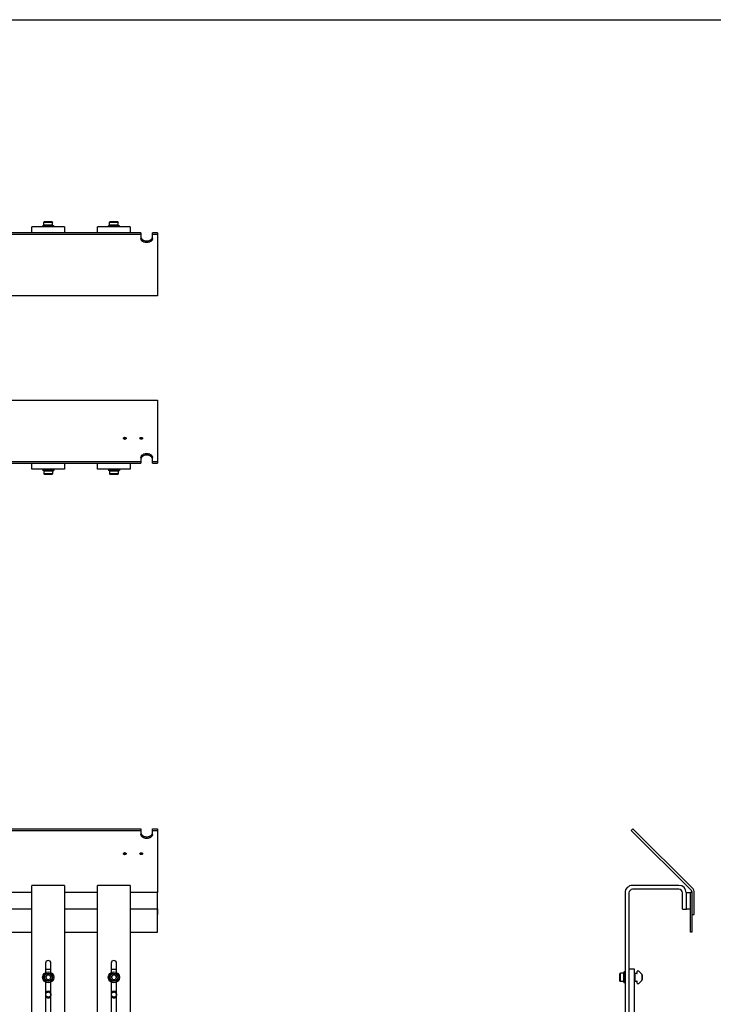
# Model space of a CAD drawing. Header units: inches. Extents: x 0 to 88, y 0 to 68.
# Tile 3 of 4: x 24 to 55.8, y 23 to 68. Entities that reach past the tile are written whole.
import ezdxf

# ---------------------------------------------------------------- set-up
doc = ezdxf.new("R2010")
doc.units = ezdxf.units.IN
doc.header["$LTSCALE"] = 4.84
doc.header["$MEASUREMENT"] = 0
doc.layers.get('0').update_dxf_attribs({"linetype": 'CONTINUOUS'})
for name, color, linetype in [('COPY_OF_300881_38M601_75028_BL0', 7, 'CONTINUOUS'), ('COPY_OF_300882M_38M601_7502_BL1', 7, 'CONTINUOUS'), ('COPY_OF_301029M_38M601_7502_BL2', 7, 'CONTINUOUS'), ('COPY_OF_301029M_38M601_750_BL12', 7, 'CONTINUOUS'), ('COPY_OF_301274_COPY_OF_3012_BL3', 7, 'CONTINUOUS'), ('COPY_OF_301274_COPY_OF_3012_BL4', 7, 'CONTINUOUS'), ('COPY_OF_301274_COPY_OF_301_BL14', 7, 'CONTINUOUS'), ('COPY_OF_301274_COPY_OF_301_BL15', 7, 'CONTINUOUS'), ('COPY_OF_301279_COPY_OF_3012_BL9', 7, 'CONTINUOUS'), ('COPY_OF_301279_COPY_OF_301_BL10', 7, 'CONTINUOUS'), ('COPY_OF_639971M_1_COPY_OF__BL17', 7, 'CONTINUOUS'), ('COPY_OF_920684M_COPY_OF_301_BL7', 7, 'CONTINUOUS'), ('COPY_OF_920684M_COPY_OF_301_BL8', 7, 'CONTINUOUS'), ('COPY_OF_920684M_COPY_OF_30_BL13', 7, 'CONTINUOUS')]:
    doc.layers.add(name, color=color, linetype=linetype)

# ---------------------------------------------------------------- blocks, each defined once
blk = doc.blocks.new('COPY_OF_300881_38M601_75028_BL0', base_point=(36.542, 38.377))
at = {"layer": 'COPY_OF_300881_38M601_75028_BL0', "color": 7, "linetype": 'CONTINUOUS'}
for p, q in [((54.766, 28.077), (54.706, 28.077)), ((30.318, 26.265), (30.318, 27.327)), ((54.706, 26.265), (54.706, 27.327)), ((54.766, 27.077), (54.766, 26.265)), ((18.318, 26.265), (24.568, 26.265)), ((26.068, 26.265), (27.573, 26.265)), ((29.073, 26.265), (30.318, 26.265)), ((54.766, 26.265), (54.706, 26.265))]:
    blk.add_line(p, q, dxfattribs=at)
blk = doc.blocks.new('COPY_OF_300882M_38M601_7502_BL1', base_point=(36.515, 27.702))
at = {"layer": 'COPY_OF_300882M_38M601_7502_BL1', "color": 6, "linetype": 'CONTINUOUS'}
for p, q in [((24.568, 28.077), (18.323, 28.077)), ((27.573, 28.077), (26.068, 28.077)), ((30.323, 28.077), (29.073, 28.077)), ((30.323, 27.327), (30.323, 28.077)), ((54.516, 27.327), (54.516, 28.077)), ((54.516, 28.077), (54.706, 28.077)), ((54.706, 27.327), (54.706, 28.077)), ((18.323, 27.327), (24.568, 27.327)), ((26.068, 27.327), (27.573, 27.327)), ((29.073, 27.327), (30.323, 27.327)), ((54.516, 27.327), (54.706, 27.327))]:
    blk.add_line(p, q, dxfattribs=at)
blk = doc.blocks.new('COPY_OF_301029M_38M601_7502_BL2', base_point=(36.597, 38.835))
at = {"layer": 'COPY_OF_301029M_38M601_7502_BL2', "color": 6, "linetype": 'CONTINUOUS'}
for p, q in [((18.323, 50.593), (30.323, 50.593)), ((30.323, 50.593), (30.323, 47.792)), ((28.774, 48.876), (28.778, 48.88)), ((28.846, 48.818), (28.846, 48.818)), ((28.873, 48.83), (28.868, 48.826)), ((29.524, 48.876), (29.528, 48.88)), ((29.551, 48.818), (29.551, 48.818)), ((29.596, 48.818), (29.596, 48.818)), ((29.623, 48.83), (29.618, 48.826)), ((19.088, 47.792), (29.558, 47.792)), ((29.558, 47.971), (29.558, 47.792)), ((29.558, 47.792), (29.558, 47.718)), ((30.088, 47.792), (30.088, 47.971)), ((30.088, 47.792), (30.323, 47.792)), ((30.088, 47.718), (30.088, 47.792)), ((30.323, 47.792), (30.323, 47.718)), ((19.088, 47.718), (29.558, 47.718)), ((30.088, 47.718), (30.323, 47.718)), ((19.088, 30.989), (29.558, 30.989)), ((19.088, 30.915), (29.558, 30.915)), ((29.558, 30.989), (29.558, 30.737)), ((30.088, 30.989), (30.323, 30.989)), ((30.088, 30.737), (30.088, 30.989)), ((30.088, 30.915), (30.323, 30.915)), ((30.323, 30.989), (30.323, 28.077)), ((52.07, 30.989), (51.996, 30.915)), ((51.996, 30.915), (54.747, 28.164)), ((54.821, 28.238), (52.07, 30.989)), ((28.774, 29.877), (28.778, 29.882)), ((28.801, 29.89), (28.801, 29.89)), ((28.873, 29.831), (28.868, 29.827)), ((29.524, 29.877), (29.528, 29.882)), ((29.551, 29.89), (29.551, 29.89)), ((29.623, 29.831), (29.618, 29.827)), ((54.766, 28.119), (54.766, 27.077)), ((54.871, 27.077), (54.871, 28.119)), ((30.323, 27.077), (30.318, 27.077)), ((30.323, 27.327), (30.323, 27.077)), ((54.766, 27.077), (54.871, 27.077))]:
    blk.add_line(p, q, dxfattribs=at)
at = {"layer": 'COPY_OF_301029M_38M601_7502_BL2', "color": 7, "linetype": 'CONTINUOUS'}
for p, q in [((28.873, 48.83), (28.868, 48.826)), ((29.623, 48.83), (29.618, 48.826)), ((28.774, 29.877), (28.778, 29.882)), ((29.524, 29.877), (29.528, 29.882))]:
    blk.add_line(p, q, dxfattribs=at)
at = {"layer": 'COPY_OF_301029M_38M601_7502_BL2', "color": 6, "linetype": 'CONTINUOUS'}
for centre, radius, start, end in [((28.799, 48.851), 0.0349, 149.7882, 154.0665), ((28.806, 48.846), 0.0433, 136.91, 139.6142), ((28.811, 48.84), 0.0517, 125.4351, 129.7124), ((28.821, 48.749), 0.0711, 108.5933, 109.9381), ((28.821, 48.822), 0.0724, 106.3874, 108.7193), ((28.821, 48.748), 0.0725, 106.3413, 108.5906), ((28.821, 48.884), 0.0725, 251.4091, 253.6584), ((28.823, 48.738), 0.0827, 98.0143, 98.2315), ((28.826, 48.822), 0.0725, 71.4091, 73.6584), ((28.826, 48.749), 0.0719, 70.0767, 73.526), ((28.826, 48.884), 0.0724, 286.3874, 288.7193), ((28.835, 48.866), 0.0517, 305.4351, 309.7124), ((28.846, 48.85), 0.0373, 30.5348, 35.5988), ((29.549, 48.851), 0.0349, 149.7882, 154.0665), ((29.556, 48.846), 0.0433, 136.91, 139.6142), ((29.561, 48.84), 0.0517, 125.4351, 129.7124), ((29.571, 48.749), 0.0711, 108.5934, 109.9314), ((29.571, 48.822), 0.0724, 106.3874, 108.7193), ((29.571, 48.748), 0.0725, 106.3879, 108.5908), ((29.571, 48.884), 0.0725, 251.4091, 253.6584), ((29.573, 48.738), 0.0827, 98.0143, 98.2315), ((29.576, 48.822), 0.0725, 71.4091, 73.6584), ((29.576, 48.748), 0.0724, 71.2804, 73.6123), ((29.576, 48.884), 0.0724, 286.3874, 288.7193), ((29.585, 48.866), 0.0517, 305.4351, 309.7124), ((29.596, 48.85), 0.0373, 30.5348, 35.5988), ((28.801, 29.857), 0.0373, 210.5374, 215.6013), ((28.811, 29.842), 0.0517, 125.4371, 129.7145), ((28.821, 29.959), 0.0719, 250.0882, 253.5276), ((28.821, 29.824), 0.0724, 106.389, 108.721), ((28.821, 29.885), 0.0725, 251.4107, 253.66), ((28.823, 29.969), 0.0827, 278.0158, 278.233), ((28.826, 29.823), 0.0725, 71.4107, 73.66), ((28.826, 29.959), 0.0725, 286.3429, 288.5923), ((28.826, 29.885), 0.0724, 286.389, 288.721), ((28.826, 29.958), 0.0711, 288.595, 289.9381), ((28.835, 29.867), 0.0517, 305.4371, 309.7145), ((28.841, 29.861), 0.0433, 316.9123, 319.6166), ((28.848, 29.856), 0.0349, 329.7908, 334.0692), ((29.551, 29.857), 0.0373, 210.5374, 215.6013), ((29.561, 29.842), 0.0517, 125.4371, 129.7145), ((29.571, 29.959), 0.0719, 250.0767, 253.5276), ((29.571, 29.824), 0.0724, 106.389, 108.721), ((29.571, 29.885), 0.0725, 251.4107, 253.66), ((29.573, 29.969), 0.0827, 278.0158, 278.233), ((29.576, 29.823), 0.0725, 71.4107, 73.66), ((29.576, 29.959), 0.0725, 286.3895, 288.5925), ((29.576, 29.885), 0.0724, 286.389, 288.721), ((29.576, 29.958), 0.0711, 288.595, 289.9314), ((29.585, 29.867), 0.0517, 305.4371, 309.7145), ((29.591, 29.861), 0.0433, 316.9123, 319.6166), ((29.598, 29.856), 0.0349, 329.7908, 334.0692), ((54.703, 28.119), 0.063, 0, 45), ((54.703, 28.119), 0.168, 0, 45)]:
    blk.add_arc(centre, radius, start, end, dxfattribs=at)
at = {"layer": 'COPY_OF_301029M_38M601_7502_BL2', "color": 7, "linetype": 'CONTINUOUS'}
for centre, radius, start, end in [((28.801, 48.856), 0.0374, 210.541, 215.6021), ((28.821, 48.749), 0.0711, 108.5939, 109.9419), ((28.821, 48.748), 0.0726, 106.2923, 108.591), ((28.821, 48.884), 0.0725, 251.4085, 253.6568), ((28.823, 48.738), 0.0827, 90.0115, 98.0143), ((28.826, 48.748), 0.0725, 71.2804, 73.708), ((28.826, 48.884), 0.0725, 286.3901, 288.7197), ((28.835, 48.866), 0.0518, 305.4382, 309.7117), ((28.841, 48.86), 0.0433, 316.906, 319.6103), ((28.848, 48.855), 0.0349, 329.7911, 334.0669), ((29.551, 48.856), 0.0374, 210.541, 215.6021), ((29.571, 48.749), 0.0711, 108.5939, 109.9352), ((29.571, 48.748), 0.0726, 106.2923, 108.591), ((29.571, 48.884), 0.0725, 251.4085, 253.6568), ((29.573, 48.738), 0.0827, 90.0115, 98.0143), ((29.576, 48.748), 0.0725, 71.2804, 73.708), ((29.576, 48.884), 0.0725, 286.3901, 288.7197), ((29.585, 48.866), 0.0518, 305.4382, 309.7117), ((29.591, 48.86), 0.0433, 316.906, 319.6103), ((29.598, 48.855), 0.0349, 329.7911, 334.0669), ((28.799, 29.853), 0.0349, 149.7937, 154.0696), ((28.806, 29.848), 0.0433, 136.9083, 139.6126), ((28.812, 29.842), 0.0518, 125.4402, 129.7138), ((28.821, 29.823), 0.0725, 106.3917, 108.7214), ((28.821, 29.959), 0.0725, 251.282, 253.7096), ((28.823, 29.969), 0.0827, 270.013, 278.0158), ((28.826, 29.823), 0.0725, 71.4101, 73.6584), ((28.826, 29.959), 0.0726, 286.2939, 288.5927), ((28.826, 29.958), 0.0711, 288.5956, 289.9419), ((28.846, 29.851), 0.0374, 30.5436, 35.6046), ((29.549, 29.853), 0.0349, 149.7937, 154.0696), ((29.556, 29.848), 0.0433, 136.9083, 139.6126), ((29.562, 29.842), 0.0518, 125.4402, 129.7138), ((29.571, 29.823), 0.0725, 106.3917, 108.7214), ((29.571, 29.959), 0.0725, 251.282, 253.7096), ((29.573, 29.969), 0.0827, 270.013, 278.0158), ((29.576, 29.823), 0.0725, 71.4101, 73.6584), ((29.576, 29.959), 0.0725, 286.3446, 288.5929), ((29.576, 29.958), 0.0711, 288.5956, 289.9351), ((29.596, 29.852), 0.0374, 30.5436, 35.6046)]:
    blk.add_arc(centre, radius, start, end, dxfattribs=at)
for points, knots in [([(28.764, 48.853), (28.764, 48.856), (28.765, 48.861), (28.769, 48.869), (28.774, 48.877), (28.784, 48.885), (28.801, 48.893), (28.816, 48.895), (28.823, 48.895)], [0, 0, 0, 0, 0.103457, 0.210662, 0.324515, 0.446418, 0.712945, 1, 1, 1, 1]), ([(28.769, 48.837), (28.767, 48.839), (28.765, 48.845), (28.764, 48.85), (28.764, 48.853)], [0, 0, 0, 0, 0.508971, 1, 1, 1, 1]), ([(28.782, 48.823), (28.781, 48.824), (28.776, 48.827), (28.773, 48.831), (28.771, 48.834)], [0, 0, 0, 0, 0.260863, 1, 1, 1, 1]), ([(28.798, 48.815), (28.797, 48.816), (28.791, 48.818), (28.785, 48.821), (28.782, 48.823)], [0, 0, 0, 0, 0.259221, 1, 1, 1, 1]), ([(28.812, 48.82), (28.811, 48.82), (28.807, 48.819), (28.804, 48.818), (28.801, 48.818)], [0, 0, 0, 0, 0.252518, 1, 1, 1, 1]), ([(28.823, 48.811), (28.821, 48.811), (28.814, 48.812), (28.806, 48.813), (28.801, 48.814)], [0, 0, 0, 0, 0.252338, 1, 1, 1, 1]), ([(28.823, 48.895), (28.831, 48.895), (28.846, 48.893), (28.862, 48.885), (28.873, 48.877), (28.878, 48.869), (28.882, 48.861), (28.882, 48.856), (28.882, 48.853)], [0, 0, 0, 0, 0.287056, 0.553581, 0.675484, 0.789337, 0.896542, 1, 1, 1, 1]), ([(28.846, 48.818), (28.844, 48.818), (28.837, 48.82), (28.829, 48.821), (28.823, 48.821)], [0, 0, 0, 0, 0.246679, 1, 1, 1, 1]), ([(28.846, 48.814), (28.844, 48.814), (28.837, 48.812), (28.829, 48.811), (28.823, 48.811)], [0, 0, 0, 0, 0.246631, 1, 1, 1, 1]), ([(28.865, 48.824), (28.864, 48.823), (28.859, 48.819), (28.853, 48.817), (28.849, 48.815)], [0, 0, 0, 0, 0.240951, 1, 1, 1, 1]), ([(28.878, 48.837), (28.878, 48.837), (28.877, 48.835), (28.875, 48.833), (28.874, 48.832)], [0, 0, 0, 0, 0.245444, 1, 1, 1, 1]), ([(28.882, 48.853), (28.882, 48.851), (28.882, 48.846), (28.88, 48.842), (28.879, 48.839)], [0, 0, 0, 0, 0.493511, 1, 1, 1, 1]), ([(29.514, 48.853), (29.514, 48.856), (29.515, 48.861), (29.519, 48.869), (29.524, 48.877), (29.534, 48.885), (29.551, 48.893), (29.566, 48.895), (29.573, 48.895)], [0, 0, 0, 0, 0.103457, 0.210662, 0.324515, 0.446418, 0.712945, 1, 1, 1, 1]), ([(29.519, 48.837), (29.517, 48.839), (29.515, 48.845), (29.514, 48.85), (29.514, 48.853)], [0, 0, 0, 0, 0.508971, 1, 1, 1, 1]), ([(29.532, 48.823), (29.531, 48.824), (29.526, 48.827), (29.523, 48.831), (29.521, 48.834)], [0, 0, 0, 0, 0.260863, 1, 1, 1, 1]), ([(29.548, 48.815), (29.547, 48.816), (29.541, 48.818), (29.535, 48.821), (29.532, 48.823)], [0, 0, 0, 0, 0.259221, 1, 1, 1, 1]), ([(29.562, 48.82), (29.561, 48.82), (29.557, 48.819), (29.554, 48.818), (29.551, 48.818)], [0, 0, 0, 0, 0.252518, 1, 1, 1, 1]), ([(29.573, 48.811), (29.571, 48.811), (29.564, 48.812), (29.556, 48.813), (29.551, 48.814)], [0, 0, 0, 0, 0.252338, 1, 1, 1, 1]), ([(29.573, 48.895), (29.581, 48.895), (29.596, 48.893), (29.612, 48.885), (29.623, 48.877), (29.628, 48.869), (29.632, 48.861), (29.632, 48.856), (29.632, 48.853)], [0, 0, 0, 0, 0.287056, 0.553581, 0.675484, 0.789337, 0.896542, 1, 1, 1, 1]), ([(29.596, 48.818), (29.594, 48.818), (29.587, 48.82), (29.579, 48.821), (29.573, 48.821)], [0, 0, 0, 0, 0.246679, 1, 1, 1, 1]), ([(29.596, 48.814), (29.594, 48.814), (29.587, 48.812), (29.579, 48.811), (29.573, 48.811)], [0, 0, 0, 0, 0.246631, 1, 1, 1, 1]), ([(29.615, 48.824), (29.614, 48.823), (29.609, 48.819), (29.603, 48.817), (29.599, 48.815)], [0, 0, 0, 0, 0.240951, 1, 1, 1, 1]), ([(29.628, 48.837), (29.628, 48.837), (29.627, 48.835), (29.625, 48.833), (29.624, 48.832)], [0, 0, 0, 0, 0.245444, 1, 1, 1, 1]), ([(29.632, 48.853), (29.632, 48.851), (29.632, 48.846), (29.63, 48.842), (29.629, 48.839)], [0, 0, 0, 0, 0.493511, 1, 1, 1, 1]), ([(28.764, 29.854), (28.764, 29.857), (28.765, 29.861), (28.767, 29.866), (28.768, 29.868)], [0, 0, 0, 0, 0.493513, 1, 1, 1, 1]), ([(28.823, 29.813), (28.816, 29.813), (28.801, 29.815), (28.784, 29.822), (28.774, 29.831), (28.769, 29.838), (28.765, 29.846), (28.764, 29.852), (28.764, 29.854)], [0, 0, 0, 0, 0.287056, 0.553581, 0.675485, 0.789338, 0.896542, 1, 1, 1, 1]), ([(28.769, 29.87), (28.769, 29.871), (28.77, 29.873), (28.772, 29.875), (28.773, 29.876)], [0, 0, 0, 0, 0.245444, 1, 1, 1, 1]), ([(28.781, 29.884), (28.783, 29.885), (28.788, 29.888), (28.793, 29.891), (28.798, 29.892)], [0, 0, 0, 0, 0.240951, 1, 1, 1, 1]), ([(28.801, 29.893), (28.802, 29.894), (28.81, 29.895), (28.818, 29.896), (28.823, 29.896)], [0, 0, 0, 0, 0.246631, 1, 1, 1, 1]), ([(28.801, 29.89), (28.803, 29.889), (28.81, 29.887), (28.818, 29.887), (28.823, 29.887)], [0, 0, 0, 0, 0.246679, 1, 1, 1, 1]), ([(28.823, 29.896), (28.825, 29.896), (28.833, 29.896), (28.841, 29.895), (28.846, 29.893)], [0, 0, 0, 0, 0.252338, 1, 1, 1, 1]), ([(28.882, 29.854), (28.882, 29.852), (28.882, 29.846), (28.878, 29.838), (28.873, 29.831), (28.862, 29.822), (28.846, 29.815), (28.831, 29.813), (28.823, 29.813)], [0, 0, 0, 0, 0.103458, 0.210662, 0.324515, 0.446419, 0.712944, 1, 1, 1, 1]), ([(28.835, 29.887), (28.836, 29.888), (28.84, 29.888), (28.843, 29.889), (28.846, 29.89)], [0, 0, 0, 0, 0.252518, 1, 1, 1, 1]), ([(28.849, 29.892), (28.85, 29.892), (28.856, 29.889), (28.861, 29.887), (28.865, 29.884)], [0, 0, 0, 0, 0.25922, 1, 1, 1, 1]), ([(28.865, 29.884), (28.866, 29.883), (28.87, 29.88), (28.874, 29.876), (28.876, 29.873)], [0, 0, 0, 0, 0.260863, 1, 1, 1, 1]), ([(28.878, 29.87), (28.879, 29.868), (28.882, 29.863), (28.882, 29.857), (28.882, 29.854)], [0, 0, 0, 0, 0.508973, 1, 1, 1, 1]), ([(29.514, 29.854), (29.514, 29.857), (29.515, 29.861), (29.517, 29.866), (29.518, 29.868)], [0, 0, 0, 0, 0.493513, 1, 1, 1, 1]), ([(29.573, 29.813), (29.566, 29.813), (29.551, 29.815), (29.534, 29.822), (29.524, 29.831), (29.519, 29.838), (29.515, 29.846), (29.514, 29.852), (29.514, 29.854)], [0, 0, 0, 0, 0.287056, 0.553581, 0.675485, 0.789338, 0.896542, 1, 1, 1, 1]), ([(29.519, 29.87), (29.519, 29.871), (29.52, 29.873), (29.522, 29.875), (29.523, 29.876)], [0, 0, 0, 0, 0.245444, 1, 1, 1, 1]), ([(29.531, 29.884), (29.533, 29.885), (29.538, 29.888), (29.543, 29.891), (29.548, 29.892)], [0, 0, 0, 0, 0.240951, 1, 1, 1, 1]), ([(29.551, 29.893), (29.552, 29.894), (29.56, 29.895), (29.568, 29.896), (29.573, 29.896)], [0, 0, 0, 0, 0.246631, 1, 1, 1, 1]), ([(29.551, 29.89), (29.553, 29.889), (29.56, 29.887), (29.568, 29.887), (29.573, 29.887)], [0, 0, 0, 0, 0.246679, 1, 1, 1, 1]), ([(29.573, 29.896), (29.575, 29.896), (29.583, 29.896), (29.591, 29.895), (29.596, 29.893)], [0, 0, 0, 0, 0.252338, 1, 1, 1, 1]), ([(29.632, 29.854), (29.632, 29.852), (29.632, 29.846), (29.628, 29.838), (29.623, 29.831), (29.612, 29.822), (29.596, 29.815), (29.581, 29.813), (29.573, 29.813)], [0, 0, 0, 0, 0.103458, 0.210662, 0.324515, 0.446419, 0.712944, 1, 1, 1, 1]), ([(29.585, 29.887), (29.586, 29.888), (29.59, 29.888), (29.593, 29.889), (29.596, 29.89)], [0, 0, 0, 0, 0.252539, 1, 1, 1, 1]), ([(29.599, 29.892), (29.6, 29.892), (29.606, 29.89), (29.611, 29.887), (29.615, 29.884)], [0, 0, 0, 0, 0.25922, 1, 1, 1, 1]), ([(29.615, 29.884), (29.616, 29.883), (29.62, 29.88), (29.624, 29.876), (29.626, 29.873)], [0, 0, 0, 0, 0.260863, 1, 1, 1, 1]), ([(29.628, 29.871), (29.629, 29.868), (29.632, 29.863), (29.632, 29.857), (29.632, 29.854)], [0, 0, 0, 0, 0.508973, 1, 1, 1, 1])]:
    blk.add_open_spline(points, degree=3, knots=knots, dxfattribs=at)
at = {"layer": 'COPY_OF_301029M_38M601_7502_BL2', "color": 6, "linetype": 'CONTINUOUS'}
for points, knots in [([(28.764, 48.853), (28.764, 48.855), (28.765, 48.86), (28.767, 48.864), (28.768, 48.867)], [0, 0, 0, 0, 0.493519, 1, 1, 1, 1]), ([(28.769, 48.837), (28.767, 48.839), (28.765, 48.845), (28.764, 48.85), (28.764, 48.853)], [0, 0, 0, 0, 0.508964, 1, 1, 1, 1]), ([(28.769, 48.869), (28.769, 48.869), (28.77, 48.871), (28.772, 48.873), (28.773, 48.875)], [0, 0, 0, 0, 0.245449, 1, 1, 1, 1]), ([(28.782, 48.823), (28.781, 48.824), (28.776, 48.827), (28.773, 48.831), (28.771, 48.834)], [0, 0, 0, 0, 0.260865, 1, 1, 1, 1]), ([(28.798, 48.815), (28.797, 48.816), (28.791, 48.818), (28.785, 48.821), (28.782, 48.823)], [0, 0, 0, 0, 0.259236, 1, 1, 1, 1]), ([(28.801, 48.892), (28.802, 48.892), (28.81, 48.894), (28.818, 48.895), (28.823, 48.895)], [0, 0, 0, 0, 0.24665, 1, 1, 1, 1]), ([(28.823, 48.811), (28.821, 48.811), (28.814, 48.812), (28.806, 48.813), (28.801, 48.814)], [0, 0, 0, 0, 0.252329, 1, 1, 1, 1]), ([(28.823, 48.895), (28.825, 48.895), (28.833, 48.895), (28.841, 48.893), (28.846, 48.892)], [0, 0, 0, 0, 0.252329, 1, 1, 1, 1]), ([(28.846, 48.814), (28.844, 48.814), (28.837, 48.812), (28.829, 48.811), (28.823, 48.811)], [0, 0, 0, 0, 0.24665, 1, 1, 1, 1]), ([(28.865, 48.824), (28.864, 48.823), (28.859, 48.819), (28.853, 48.817), (28.849, 48.815)], [0, 0, 0, 0, 0.240937, 1, 1, 1, 1]), ([(28.865, 48.883), (28.866, 48.882), (28.87, 48.879), (28.874, 48.875), (28.876, 48.872)], [0, 0, 0, 0, 0.260865, 1, 1, 1, 1]), ([(28.878, 48.837), (28.878, 48.837), (28.877, 48.835), (28.875, 48.833), (28.874, 48.832)], [0, 0, 0, 0, 0.245449, 1, 1, 1, 1]), ([(28.878, 48.869), (28.879, 48.867), (28.882, 48.861), (28.882, 48.856), (28.882, 48.853)], [0, 0, 0, 0, 0.508964, 1, 1, 1, 1]), ([(28.882, 48.853), (28.882, 48.851), (28.882, 48.846), (28.88, 48.842), (28.879, 48.839)], [0, 0, 0, 0, 0.493519, 1, 1, 1, 1]), ([(29.514, 48.853), (29.514, 48.855), (29.515, 48.86), (29.517, 48.864), (29.518, 48.867)], [0, 0, 0, 0, 0.493519, 1, 1, 1, 1]), ([(29.519, 48.837), (29.517, 48.839), (29.515, 48.845), (29.514, 48.85), (29.514, 48.853)], [0, 0, 0, 0, 0.508964, 1, 1, 1, 1]), ([(29.519, 48.869), (29.519, 48.869), (29.52, 48.871), (29.522, 48.873), (29.523, 48.875)], [0, 0, 0, 0, 0.245449, 1, 1, 1, 1]), ([(29.532, 48.823), (29.531, 48.824), (29.526, 48.827), (29.523, 48.831), (29.521, 48.834)], [0, 0, 0, 0, 0.260865, 1, 1, 1, 1]), ([(29.548, 48.815), (29.547, 48.816), (29.541, 48.818), (29.535, 48.821), (29.532, 48.823)], [0, 0, 0, 0, 0.259236, 1, 1, 1, 1]), ([(29.551, 48.892), (29.552, 48.892), (29.56, 48.894), (29.568, 48.895), (29.573, 48.895)], [0, 0, 0, 0, 0.24665, 1, 1, 1, 1]), ([(29.573, 48.811), (29.571, 48.811), (29.564, 48.812), (29.556, 48.813), (29.551, 48.814)], [0, 0, 0, 0, 0.252329, 1, 1, 1, 1]), ([(29.573, 48.895), (29.575, 48.895), (29.583, 48.895), (29.591, 48.893), (29.596, 48.892)], [0, 0, 0, 0, 0.252329, 1, 1, 1, 1]), ([(29.596, 48.814), (29.594, 48.814), (29.587, 48.812), (29.579, 48.811), (29.573, 48.811)], [0, 0, 0, 0, 0.24665, 1, 1, 1, 1]), ([(29.615, 48.824), (29.614, 48.823), (29.609, 48.819), (29.603, 48.817), (29.599, 48.815)], [0, 0, 0, 0, 0.240937, 1, 1, 1, 1]), ([(29.615, 48.883), (29.616, 48.882), (29.62, 48.879), (29.624, 48.875), (29.626, 48.872)], [0, 0, 0, 0, 0.260865, 1, 1, 1, 1]), ([(29.628, 48.837), (29.628, 48.837), (29.627, 48.835), (29.625, 48.833), (29.624, 48.832)], [0, 0, 0, 0, 0.245449, 1, 1, 1, 1]), ([(29.628, 48.869), (29.629, 48.867), (29.632, 48.861), (29.632, 48.856), (29.632, 48.853)], [0, 0, 0, 0, 0.508964, 1, 1, 1, 1]), ([(29.632, 48.853), (29.632, 48.851), (29.632, 48.846), (29.63, 48.842), (29.629, 48.839)], [0, 0, 0, 0, 0.493519, 1, 1, 1, 1]), ([(29.558, 47.971), (29.558, 47.983), (29.562, 48.008), (29.578, 48.044), (29.603, 48.076), (29.636, 48.105), (29.676, 48.128), (29.738, 48.151), (29.789, 48.158), (29.823, 48.158)], [0, 0, 0, 0, 0.103332, 0.210495, 0.324202, 0.446028, 0.576056, 0.713186, 1, 1, 1, 1]), ([(29.567, 47.945), (29.564, 47.937), (29.56, 47.921), (29.558, 47.905), (29.558, 47.897)], [0, 0, 0, 0, 0.504589, 1, 1, 1, 1]), ([(29.579, 47.968), (29.578, 47.967), (29.573, 47.959), (29.57, 47.951), (29.567, 47.945)], [0, 0, 0, 0, 0.253512, 1, 1, 1, 1]), ([(29.823, 48.084), (29.798, 48.084), (29.747, 48.079), (29.687, 48.059), (29.646, 48.036), (29.619, 48.017), (29.596, 47.994), (29.584, 47.977), (29.579, 47.968)], [0, 0, 0, 0, 0.274175, 0.536904, 0.661355, 0.780075, 0.892858, 1, 1, 1, 1]), ([(29.823, 48.158), (29.858, 48.158), (29.908, 48.151), (29.97, 48.128), (30.011, 48.105), (30.044, 48.076), (30.069, 48.044), (30.085, 48.008), (30.088, 47.983), (30.088, 47.971)], [0, 0, 0, 0, 0.286815, 0.423945, 0.553972, 0.675797, 0.789504, 0.896667, 1, 1, 1, 1]), ([(30.068, 47.968), (30.063, 47.977), (30.051, 47.994), (30.028, 48.017), (30.001, 48.036), (29.959, 48.059), (29.9, 48.079), (29.849, 48.084), (29.823, 48.084)], [0, 0, 0, 0, 0.107141, 0.219922, 0.338641, 0.463091, 0.725821, 1, 1, 1, 1]), ([(30.079, 47.945), (30.079, 47.947), (30.075, 47.955), (30.071, 47.963), (30.068, 47.968)], [0, 0, 0, 0, 0.246889, 1, 1, 1, 1]), ([(30.088, 47.897), (30.088, 47.905), (30.087, 47.921), (30.082, 47.937), (30.079, 47.945)], [0, 0, 0, 0, 0.495414, 1, 1, 1, 1]), ([(29.558, 30.811), (29.558, 30.803), (29.56, 30.786), (29.564, 30.77), (29.567, 30.762)], [0, 0, 0, 0, 0.495412, 1, 1, 1, 1]), ([(29.823, 30.55), (29.789, 30.55), (29.738, 30.556), (29.676, 30.58), (29.636, 30.603), (29.603, 30.631), (29.578, 30.664), (29.562, 30.699), (29.558, 30.725), (29.558, 30.737)], [0, 0, 0, 0, 0.286815, 0.423945, 0.553973, 0.675798, 0.789504, 0.896667, 1, 1, 1, 1]), ([(29.567, 30.762), (29.568, 30.76), (29.571, 30.752), (29.575, 30.745), (29.579, 30.739)], [0, 0, 0, 0, 0.246888, 1, 1, 1, 1]), ([(29.579, 30.739), (29.584, 30.73), (29.596, 30.713), (29.619, 30.691), (29.646, 30.671), (29.687, 30.648), (29.747, 30.629), (29.798, 30.624), (29.823, 30.624)], [0, 0, 0, 0, 0.107141, 0.219923, 0.338642, 0.463093, 0.725822, 1, 1, 1, 1]), ([(29.823, 30.624), (29.849, 30.624), (29.9, 30.629), (29.959, 30.648), (30.001, 30.671), (30.028, 30.691), (30.051, 30.713), (30.063, 30.73), (30.068, 30.739)], [0, 0, 0, 0, 0.274177, 0.536906, 0.661357, 0.780076, 0.892858, 1, 1, 1, 1]), ([(30.088, 30.737), (30.088, 30.725), (30.085, 30.699), (30.069, 30.664), (30.044, 30.631), (30.011, 30.603), (29.97, 30.58), (29.908, 30.556), (29.858, 30.55), (29.823, 30.55)], [0, 0, 0, 0, 0.103333, 0.210496, 0.324202, 0.446027, 0.576054, 0.713185, 1, 1, 1, 1]), ([(30.068, 30.739), (30.069, 30.741), (30.073, 30.748), (30.077, 30.756), (30.079, 30.762)], [0, 0, 0, 0, 0.253512, 1, 1, 1, 1]), ([(30.079, 30.762), (30.082, 30.77), (30.087, 30.786), (30.088, 30.803), (30.088, 30.811)], [0, 0, 0, 0, 0.504588, 1, 1, 1, 1]), ([(28.764, 29.854), (28.764, 29.857), (28.765, 29.861), (28.767, 29.866), (28.768, 29.868)], [0, 0, 0, 0, 0.49352, 1, 1, 1, 1]), ([(28.769, 29.838), (28.767, 29.841), (28.765, 29.846), (28.764, 29.852), (28.764, 29.854)], [0, 0, 0, 0, 0.508966, 1, 1, 1, 1]), ([(28.769, 29.87), (28.769, 29.871), (28.77, 29.873), (28.772, 29.875), (28.773, 29.876)], [0, 0, 0, 0, 0.245449, 1, 1, 1, 1]), ([(28.782, 29.825), (28.781, 29.826), (28.776, 29.829), (28.773, 29.833), (28.771, 29.836)], [0, 0, 0, 0, 0.260865, 1, 1, 1, 1]), ([(28.781, 29.884), (28.783, 29.885), (28.788, 29.888), (28.793, 29.891), (28.798, 29.892)], [0, 0, 0, 0, 0.240937, 1, 1, 1, 1]), ([(28.801, 29.893), (28.802, 29.894), (28.81, 29.895), (28.818, 29.896), (28.823, 29.896)], [0, 0, 0, 0, 0.24665, 1, 1, 1, 1]), ([(28.823, 29.813), (28.821, 29.813), (28.814, 29.813), (28.806, 29.814), (28.801, 29.816)], [0, 0, 0, 0, 0.252328, 1, 1, 1, 1]), ([(28.823, 29.896), (28.825, 29.896), (28.833, 29.896), (28.841, 29.895), (28.846, 29.893)], [0, 0, 0, 0, 0.252328, 1, 1, 1, 1]), ([(28.846, 29.816), (28.844, 29.815), (28.837, 29.813), (28.829, 29.813), (28.823, 29.813)], [0, 0, 0, 0, 0.24665, 1, 1, 1, 1]), ([(28.849, 29.892), (28.85, 29.892), (28.856, 29.889), (28.861, 29.887), (28.865, 29.884)], [0, 0, 0, 0, 0.259235, 1, 1, 1, 1]), ([(28.865, 29.884), (28.866, 29.883), (28.87, 29.88), (28.874, 29.876), (28.876, 29.873)], [0, 0, 0, 0, 0.260865, 1, 1, 1, 1]), ([(28.878, 29.839), (28.878, 29.838), (28.877, 29.836), (28.875, 29.834), (28.874, 29.833)], [0, 0, 0, 0, 0.245449, 1, 1, 1, 1]), ([(28.878, 29.87), (28.879, 29.868), (28.882, 29.863), (28.882, 29.857), (28.882, 29.854)], [0, 0, 0, 0, 0.508966, 1, 1, 1, 1]), ([(28.882, 29.854), (28.882, 29.852), (28.882, 29.847), (28.88, 29.843), (28.879, 29.841)], [0, 0, 0, 0, 0.49352, 1, 1, 1, 1]), ([(29.514, 29.854), (29.514, 29.857), (29.515, 29.861), (29.517, 29.866), (29.518, 29.868)], [0, 0, 0, 0, 0.49352, 1, 1, 1, 1]), ([(29.519, 29.838), (29.517, 29.841), (29.515, 29.846), (29.514, 29.852), (29.514, 29.854)], [0, 0, 0, 0, 0.508966, 1, 1, 1, 1]), ([(29.519, 29.87), (29.519, 29.871), (29.52, 29.873), (29.522, 29.875), (29.523, 29.876)], [0, 0, 0, 0, 0.245449, 1, 1, 1, 1]), ([(29.532, 29.825), (29.531, 29.826), (29.526, 29.829), (29.523, 29.833), (29.521, 29.836)], [0, 0, 0, 0, 0.260865, 1, 1, 1, 1]), ([(29.531, 29.884), (29.533, 29.885), (29.538, 29.888), (29.543, 29.891), (29.548, 29.892)], [0, 0, 0, 0, 0.240937, 1, 1, 1, 1]), ([(29.551, 29.893), (29.552, 29.894), (29.56, 29.895), (29.568, 29.896), (29.573, 29.896)], [0, 0, 0, 0, 0.24665, 1, 1, 1, 1]), ([(29.573, 29.813), (29.571, 29.813), (29.564, 29.813), (29.556, 29.814), (29.551, 29.816)], [0, 0, 0, 0, 0.252328, 1, 1, 1, 1]), ([(29.573, 29.896), (29.575, 29.896), (29.583, 29.896), (29.591, 29.895), (29.596, 29.893)], [0, 0, 0, 0, 0.252328, 1, 1, 1, 1]), ([(29.596, 29.816), (29.594, 29.815), (29.587, 29.813), (29.579, 29.813), (29.573, 29.813)], [0, 0, 0, 0, 0.24665, 1, 1, 1, 1]), ([(29.599, 29.892), (29.6, 29.892), (29.606, 29.89), (29.611, 29.887), (29.615, 29.884)], [0, 0, 0, 0, 0.259235, 1, 1, 1, 1]), ([(29.615, 29.884), (29.616, 29.883), (29.62, 29.88), (29.624, 29.876), (29.626, 29.873)], [0, 0, 0, 0, 0.260865, 1, 1, 1, 1]), ([(29.628, 29.839), (29.628, 29.838), (29.627, 29.836), (29.625, 29.834), (29.624, 29.833)], [0, 0, 0, 0, 0.245449, 1, 1, 1, 1]), ([(29.628, 29.871), (29.629, 29.868), (29.632, 29.863), (29.632, 29.857), (29.632, 29.854)], [0, 0, 0, 0, 0.508966, 1, 1, 1, 1]), ([(29.632, 29.854), (29.632, 29.852), (29.632, 29.847), (29.63, 29.843), (29.629, 29.841)], [0, 0, 0, 0, 0.49352, 1, 1, 1, 1])]:
    blk.add_open_spline(points, degree=3, knots=knots, dxfattribs=at)
for points in [[(28.801, 48.818), (28.801, 48.818), (28.801, 48.818), (28.801, 48.818)], [(28.846, 29.89), (28.846, 29.89), (28.846, 29.89), (28.846, 29.89)], [(29.596, 29.89), (29.596, 29.89), (29.596, 29.89), (29.596, 29.89)]]:
    blk.add_open_spline(points, degree=3, dxfattribs=at)
blk = doc.blocks.new('COPY_OF_301274_COPY_OF_3012_BL3', base_point=(25.318, 34.409))
at = {"layer": 'COPY_OF_301274_COPY_OF_3012_BL3', "color": 7, "linetype": 'CONTINUOUS'}
for p, q in [((24.568, 47.434), (24.568, 47.718)), ((26.068, 47.434), (24.568, 47.434)), ((26.068, 47.718), (26.068, 47.434)), ((24.568, 21.1), (24.568, 28.402)), ((26.068, 28.402), (24.568, 28.402)), ((26.068, 28.402), (26.068, 21.1)), ((25.193, 24.842), (25.193, 24.421)), ((25.443, 24.421), (25.443, 24.842)), ((25.193, 23.975), (25.193, 22.483)), ((25.443, 22.483), (25.443, 23.975)), ((24.568, 21.1), (26.068, 21.1))]:
    blk.add_line(p, q, dxfattribs=at)
for centre, start, end in [((25.318, 24.842), 0, 180), ((25.318, 22.1), 217.5532, 322.4588)]:
    blk.add_arc(centre, 0.125, start, end, dxfattribs=at)
blk = doc.blocks.new('COPY_OF_301274_COPY_OF_3012_BL4', base_point=(41.045, 34.409))
at = {"layer": 'COPY_OF_301274_COPY_OF_3012_BL4', "color": 7, "linetype": 'CONTINUOUS'}
for p, q in [((27.573, 47.434), (27.573, 47.718)), ((29.073, 47.434), (27.573, 47.434)), ((29.073, 47.718), (29.073, 47.434)), ((29.073, 28.402), (27.573, 28.402)), ((27.573, 21.1), (27.573, 28.402)), ((29.073, 28.402), (29.073, 21.1)), ((54.176, 28.402), (52.052, 28.402)), ((51.712, 28.062), (51.712, 21.1)), ((51.891, 28.062), (51.891, 21.1)), ((54.176, 28.223), (52.052, 28.223)), ((54.337, 27.312), (54.337, 28.062)), ((54.337, 27.312), (54.516, 27.312)), ((54.516, 27.312), (54.516, 27.327)), ((28.198, 24.842), (28.198, 24.421)), ((28.448, 24.421), (28.448, 24.842)), ((28.198, 23.975), (28.198, 22.483)), ((28.448, 22.483), (28.448, 23.975)), ((27.573, 21.1), (29.073, 21.1)), ((51.712, 21.1), (51.891, 21.1))]:
    blk.add_line(p, q, dxfattribs=at)
for centre, radius, start, end in [((52.052, 28.062), 0.34, 90, 180), ((54.176, 28.062), 0.34, 2.5414, 90), ((52.052, 28.062), 0.161, 90, 180), ((54.176, 28.062), 0.161, 0, 90), ((28.323, 24.842), 0.125, 0, 180), ((28.323, 22.1), 0.125, 217.5532, 322.4588)]:
    blk.add_arc(centre, radius, start, end, dxfattribs=at)
blk = doc.blocks.new('COPY_OF_920684M_COPY_OF_301_BL7', base_point=(44.052, 34.719))
at = {"layer": 'COPY_OF_920684M_COPY_OF_301_BL7', "color": 7, "linetype": 'CONTINUOUS'}
for p, q in [((25.063, 47.434), (25.063, 47.387)), ((25.574, 47.387), (25.063, 47.387)), ((25.122, 47.363), (25.063, 47.387)), ((25.122, 47.363), (25.515, 47.363)), ((25.122, 47.363), (25.122, 47.222)), ((25.515, 47.363), (25.574, 47.387)), ((25.515, 47.363), (25.515, 47.222)), ((25.574, 47.434), (25.574, 47.387)), ((25.515, 47.222), (25.122, 47.222)), ((25.145, 47.198), (25.122, 47.222)), ((25.492, 47.198), (25.145, 47.198)), ((25.492, 47.198), (25.515, 47.222)), ((25.205, 24.198), (25.262, 24.296)), ((25.262, 24.099), (25.205, 24.198)), ((25.375, 24.296), (25.262, 24.296)), ((25.262, 24.099), (25.375, 24.099)), ((25.375, 24.296), (25.432, 24.198)), ((25.432, 24.198), (25.375, 24.099))]:
    blk.add_line(p, q, dxfattribs=at)
for radius in [0.256, 0.197, 0.173]:
    blk.add_circle((25.318, 24.198), radius, dxfattribs=at)
blk = doc.blocks.new('COPY_OF_920684M_COPY_OF_301_BL8', base_point=(38.781, 41.353))
at = {"layer": 'COPY_OF_920684M_COPY_OF_301_BL8', "color": 7, "linetype": 'CONTINUOUS'}
for p, q in [((25.122, 58.599), (25.063, 58.575)), ((25.063, 58.528), (25.063, 58.575)), ((25.063, 58.575), (25.574, 58.575)), ((25.145, 58.764), (25.122, 58.741)), ((25.122, 58.599), (25.122, 58.741)), ((25.122, 58.741), (25.515, 58.741)), ((25.515, 58.599), (25.122, 58.599)), ((25.145, 58.764), (25.492, 58.764)), ((25.492, 58.764), (25.515, 58.741)), ((25.515, 58.599), (25.515, 58.741)), ((25.515, 58.599), (25.574, 58.575)), ((25.574, 58.528), (25.574, 58.575)), ((28.068, 47.434), (28.068, 47.387)), ((28.579, 47.387), (28.068, 47.387)), ((28.127, 47.363), (28.068, 47.387)), ((28.127, 47.363), (28.52, 47.363)), ((28.127, 47.363), (28.127, 47.222)), ((28.52, 47.363), (28.579, 47.387)), ((28.52, 47.363), (28.52, 47.222)), ((28.579, 47.434), (28.579, 47.387)), ((28.52, 47.222), (28.127, 47.222)), ((28.15, 47.198), (28.127, 47.222)), ((28.497, 47.198), (28.15, 47.198)), ((28.497, 47.198), (28.52, 47.222)), ((51.499, 24.395), (51.476, 24.371)), ((51.476, 24.024), (51.476, 24.371)), ((51.499, 24.001), (51.499, 24.395)), ((51.641, 24.395), (51.499, 24.395)), ((51.665, 24.454), (51.641, 24.395)), ((51.641, 24.395), (51.641, 24.001)), ((51.665, 23.942), (51.665, 24.454)), ((51.712, 24.454), (51.665, 24.454)), ((28.21, 24.198), (28.267, 24.296)), ((28.267, 24.099), (28.21, 24.198)), ((28.38, 24.296), (28.267, 24.296)), ((28.267, 24.099), (28.38, 24.099)), ((28.38, 24.296), (28.437, 24.198)), ((28.437, 24.198), (28.38, 24.099)), ((51.499, 24.001), (51.476, 24.024)), ((51.641, 24.001), (51.499, 24.001)), ((51.641, 24.001), (51.665, 23.942)), ((51.712, 23.942), (51.665, 23.942)), ((52.154, 24.316), (52.141, 24.316)), ((52.154, 24.08), (52.141, 24.08)), ((52.495, 24.316), (52.482, 24.316)), ((52.495, 24.08), (52.482, 24.08)), ((52.495, 24.316), (52.495, 24.08)), ((52.499, 24.312), (52.495, 24.316)), ((52.499, 24.084), (52.495, 24.08)), ((52.499, 24.312), (52.499, 24.084))]:
    blk.add_line(p, q, dxfattribs=at)
for radius in [0.256, 0.197, 0.173]:
    blk.add_circle((28.323, 24.198), radius, dxfattribs=at)
blk = doc.blocks.new('COPY_OF_301279_COPY_OF_3012_BL9', base_point=(25.318, 23.929))
at = {"layer": 'COPY_OF_301279_COPY_OF_3012_BL9', "color": 6, "linetype": 'CONTINUOUS'}
blk.add_line((25.193, 24.566), (25.443, 24.566), dxfattribs=at)
blk.add_circle((25.318, 23.41), 0.118, dxfattribs=at)
for start, end in [(33.4725, 146.5197), (213.4725, 326.5197)]:
    blk.add_arc((25.318, 23.41), 0.15, start, end, dxfattribs=at)
at = {"layer": 'COPY_OF_301279_COPY_OF_3012_BL9', "color": 7, "linetype": 'CONTINUOUS'}
for centre, radius, start, end in [((25.318, 23.405), 0.124, 86.851, 89.7795), ((25.319, 23.41), 0.118, 177.9511, 180.1995), ((25.319, 23.416), 0.124, 266.8533, 269.7795), ((25.318, 23.41), 0.118, 357.9509, 0.1995)]:
    blk.add_arc(centre, radius, start, end, dxfattribs=at)
for points, knots in [([(25.2, 23.415), (25.201, 23.422), (25.203, 23.437), (25.21, 23.459), (25.221, 23.479), (25.236, 23.496), (25.254, 23.51), (25.274, 23.521), (25.296, 23.527), (25.311, 23.528), (25.318, 23.528)], [0, 0, 0, 0, 0.124995, 0.249992, 0.37499, 0.499989, 0.624992, 0.74999, 0.87502, 1, 1, 1, 1]), ([(25.325, 23.528), (25.332, 23.528), (25.347, 23.526), (25.368, 23.518), (25.388, 23.507), (25.405, 23.492), (25.418, 23.475), (25.429, 23.455), (25.435, 23.433), (25.437, 23.418), (25.437, 23.411)], [0, 0, 0, 0, 0.125041, 0.250041, 0.375036, 0.500027, 0.625018, 0.750012, 0.875007, 1, 1, 1, 1]), ([(25.312, 23.292), (25.305, 23.293), (25.29, 23.295), (25.269, 23.302), (25.249, 23.314), (25.232, 23.328), (25.218, 23.346), (25.208, 23.366), (25.202, 23.388), (25.2, 23.402), (25.2, 23.41)], [0, 0, 0, 0, 0.125041, 0.250041, 0.375036, 0.500027, 0.625018, 0.750012, 0.875007, 1, 1, 1, 1]), ([(25.437, 23.406), (25.436, 23.399), (25.434, 23.383), (25.427, 23.362), (25.416, 23.342), (25.401, 23.325), (25.383, 23.311), (25.363, 23.3), (25.341, 23.294), (25.326, 23.292), (25.318, 23.292)], [0, 0, 0, 0, 0.124995, 0.249992, 0.37499, 0.499989, 0.624992, 0.74999, 0.87502, 1, 1, 1, 1])]:
    blk.add_open_spline(points, degree=3, knots=knots, dxfattribs=at)
blk = doc.blocks.new('COPY_OF_301279_COPY_OF_301_BL10', base_point=(40.157, 22.833))
at = {"layer": 'COPY_OF_301279_COPY_OF_301_BL10', "color": 6, "linetype": 'CONTINUOUS'}
for p, q in [((28.198, 24.566), (28.448, 24.566)), ((51.891, 24.566), (51.891, 21.1)), ((52.141, 24.566), (51.891, 24.566)), ((52.141, 21.1), (52.141, 24.566)), ((51.891, 21.1), (52.141, 21.1))]:
    blk.add_line(p, q, dxfattribs=at)
blk.add_circle((28.323, 23.41), 0.118, dxfattribs=at)
for start, end in [(33.4725, 146.5197), (213.4725, 326.5197)]:
    blk.add_arc((28.323, 23.41), 0.15, start, end, dxfattribs=at)
at = {"layer": 'COPY_OF_301279_COPY_OF_301_BL10', "color": 7, "linetype": 'CONTINUOUS'}
for centre, radius, start, end in [((28.323, 23.405), 0.124, 86.851, 89.7795), ((28.324, 23.41), 0.118, 177.9511, 180.1995), ((28.324, 23.416), 0.124, 266.8533, 269.7795), ((28.323, 23.41), 0.118, 357.9509, 0.1995)]:
    blk.add_arc(centre, radius, start, end, dxfattribs=at)
for points, knots in [([(28.205, 23.415), (28.206, 23.422), (28.208, 23.437), (28.215, 23.459), (28.226, 23.479), (28.241, 23.496), (28.259, 23.51), (28.279, 23.521), (28.301, 23.527), (28.316, 23.528), (28.323, 23.528)], [0, 0, 0, 0, 0.124995, 0.249992, 0.37499, 0.499989, 0.624992, 0.74999, 0.87502, 1, 1, 1, 1]), ([(28.33, 23.528), (28.337, 23.528), (28.352, 23.526), (28.373, 23.518), (28.393, 23.507), (28.41, 23.492), (28.423, 23.475), (28.434, 23.455), (28.44, 23.433), (28.442, 23.418), (28.442, 23.411)], [0, 0, 0, 0, 0.125041, 0.250041, 0.375036, 0.500027, 0.625018, 0.750012, 0.875007, 1, 1, 1, 1]), ([(28.317, 23.292), (28.31, 23.293), (28.295, 23.295), (28.274, 23.302), (28.254, 23.314), (28.237, 23.328), (28.223, 23.346), (28.213, 23.366), (28.207, 23.388), (28.205, 23.402), (28.205, 23.41)], [0, 0, 0, 0, 0.125041, 0.250041, 0.375036, 0.500027, 0.625018, 0.750012, 0.875007, 1, 1, 1, 1]), ([(28.442, 23.406), (28.441, 23.399), (28.439, 23.383), (28.432, 23.362), (28.421, 23.342), (28.406, 23.325), (28.388, 23.311), (28.368, 23.3), (28.346, 23.294), (28.331, 23.292), (28.323, 23.292)], [0, 0, 0, 0, 0.124995, 0.249992, 0.37499, 0.499989, 0.624992, 0.74999, 0.87502, 1, 1, 1, 1])]:
    blk.add_open_spline(points, degree=3, knots=knots, dxfattribs=at)
blk = doc.blocks.new('COPY_OF_301029M_38M601_750_BL12', base_point=(40.423, 42.661))
at = {"layer": 'COPY_OF_301029M_38M601_750_BL12', "color": 6, "linetype": 'CONTINUOUS'}
for p, q in [((29.558, 58.244), (19.088, 58.244)), ((29.558, 58.17), (19.088, 58.17)), ((29.558, 58.244), (29.558, 58.17)), ((29.558, 58.17), (29.558, 57.992)), ((30.323, 58.244), (30.088, 58.244)), ((30.088, 58.17), (30.088, 58.244)), ((30.323, 58.17), (30.088, 58.17)), ((30.088, 57.992), (30.088, 58.17)), ((30.323, 58.244), (30.323, 58.17)), ((30.323, 58.17), (30.323, 55.419)), ((30.323, 55.419), (30.323, 55.37)), ((30.323, 55.37), (18.323, 55.37))]:
    blk.add_line(p, q, dxfattribs=at)
for points, knots in [([(29.558, 58.066), (29.558, 58.058), (29.56, 58.041), (29.564, 58.025), (29.567, 58.017)], [0, 0, 0, 0, 0.495411, 1, 1, 1, 1]), ([(29.823, 57.804), (29.789, 57.804), (29.738, 57.811), (29.676, 57.835), (29.636, 57.858), (29.603, 57.886), (29.578, 57.919), (29.562, 57.954), (29.558, 57.98), (29.558, 57.992)], [0, 0, 0, 0, 0.286814, 0.423944, 0.553972, 0.675798, 0.789505, 0.896668, 1, 1, 1, 1]), ([(29.567, 58.017), (29.568, 58.015), (29.571, 58.007), (29.575, 58), (29.579, 57.994)], [0, 0, 0, 0, 0.246888, 1, 1, 1, 1]), ([(29.579, 57.994), (29.584, 57.985), (29.596, 57.968), (29.619, 57.946), (29.646, 57.926), (29.687, 57.903), (29.747, 57.884), (29.798, 57.878), (29.823, 57.878)], [0, 0, 0, 0, 0.107142, 0.219924, 0.338643, 0.463095, 0.725824, 1, 1, 1, 1]), ([(29.823, 57.878), (29.849, 57.878), (29.9, 57.884), (29.959, 57.903), (30.001, 57.926), (30.028, 57.946), (30.051, 57.968), (30.063, 57.985), (30.068, 57.994)], [0, 0, 0, 0, 0.274178, 0.536907, 0.661358, 0.780077, 0.892859, 1, 1, 1, 1]), ([(30.088, 57.992), (30.088, 57.98), (30.085, 57.954), (30.069, 57.919), (30.044, 57.886), (30.011, 57.858), (29.97, 57.835), (29.908, 57.811), (29.858, 57.804), (29.823, 57.804)], [0, 0, 0, 0, 0.103333, 0.210496, 0.324203, 0.446028, 0.576054, 0.713184, 1, 1, 1, 1]), ([(30.068, 57.994), (30.069, 57.996), (30.073, 58.003), (30.077, 58.011), (30.079, 58.017)], [0, 0, 0, 0, 0.253511, 1, 1, 1, 1]), ([(30.079, 58.017), (30.082, 58.025), (30.087, 58.041), (30.088, 58.058), (30.088, 58.066)], [0, 0, 0, 0, 0.504587, 1, 1, 1, 1])]:
    blk.add_open_spline(points, degree=3, knots=knots, dxfattribs=at)
blk = doc.blocks.new('COPY_OF_920684M_COPY_OF_30_BL13', base_point=(45.555, 41.353))
at = {"layer": 'COPY_OF_920684M_COPY_OF_30_BL13', "color": 7, "linetype": 'CONTINUOUS'}
for p, q in [((28.127, 58.599), (28.068, 58.575)), ((28.068, 58.528), (28.068, 58.575)), ((28.068, 58.575), (28.579, 58.575)), ((28.15, 58.764), (28.127, 58.741)), ((28.127, 58.599), (28.127, 58.741)), ((28.127, 58.741), (28.52, 58.741)), ((28.52, 58.599), (28.127, 58.599)), ((28.15, 58.764), (28.497, 58.764)), ((28.497, 58.764), (28.52, 58.741)), ((28.52, 58.599), (28.52, 58.741)), ((28.52, 58.599), (28.579, 58.575)), ((28.579, 58.528), (28.579, 58.575))]:
    blk.add_line(p, q, dxfattribs=at)
blk = doc.blocks.new('COPY_OF_301274_COPY_OF_301_BL14', base_point=(25.318, 58.386))
at = {"layer": 'COPY_OF_301274_COPY_OF_301_BL14', "color": 7, "linetype": 'CONTINUOUS'}
for p, q in [((24.568, 58.244), (24.568, 58.528)), ((26.068, 58.528), (24.568, 58.528)), ((26.068, 58.528), (26.068, 58.244))]:
    blk.add_line(p, q, dxfattribs=at)
blk = doc.blocks.new('COPY_OF_301274_COPY_OF_301_BL15', base_point=(45.19, 39.814))
at = {"layer": 'COPY_OF_301274_COPY_OF_301_BL15', "color": 7, "linetype": 'CONTINUOUS'}
for p, q in [((27.573, 58.244), (27.573, 58.528)), ((29.073, 58.528), (27.573, 58.528)), ((29.073, 58.528), (29.073, 58.244))]:
    blk.add_line(p, q, dxfattribs=at)
blk = doc.blocks.new('COPY_OF_639971M_1_COPY_OF__BL17', base_point=(52.318, 24.198))
at = {"layer": 'COPY_OF_639971M_1_COPY_OF__BL17', "color": 6, "linetype": 'CONTINUOUS'}
for p, q in [((52.154, 24.364), (52.154, 24.031)), ((52.174, 24.384), (52.244, 24.384)), ((52.244, 24.384), (52.244, 24.377)), ((52.259, 24.377), (52.259, 24.469)), ((52.333, 24.479), (52.269, 24.479)), ((52.476, 24.344), (52.347, 24.474)), ((52.482, 24.33), (52.482, 24.066)), ((52.244, 24.011), (52.174, 24.011)), ((52.244, 24.019), (52.244, 24.011)), ((52.259, 23.926), (52.259, 24.019)), ((52.269, 23.916), (52.333, 23.916)), ((52.347, 23.922), (52.476, 24.052))]:
    blk.add_line(p, q, dxfattribs=at)
for centre, radius, start, end in [((52.174, 24.364), 0.02, 90, 180), ((52.251, 24.377), 0.0075, 180, 360), ((52.269, 24.469), 0.01, 90, 180), ((52.333, 24.459), 0.02, 45, 90), ((52.462, 24.33), 0.02, 0, 45), ((52.174, 24.031), 0.02, 180, 270), ((52.251, 24.019), 0.0075, 0, 180), ((52.269, 23.926), 0.01, 180, 270), ((52.333, 23.936), 0.02, 270, 315), ((52.462, 24.066), 0.02, 315, 360)]:
    blk.add_arc(centre, radius, start, end, dxfattribs=at)

msp = doc.modelspace()

# ---------------------------------------------------------------- linework, layer by layer
at = {"color": 7, "linetype": 'CONTINUOUS'}
msp.add_line((0, 68), (88, 68), dxfattribs=at)

# ---------------------------------------------------------------- block references
at = {"layer": 'COPY_OF_300881_38M601_75028_BL0'}
msp.add_blockref('COPY_OF_300881_38M601_75028_BL0', (36.542, 38.377), dxfattribs=at)
at = {"layer": 'COPY_OF_300882M_38M601_7502_BL1'}
msp.add_blockref('COPY_OF_300882M_38M601_7502_BL1', (36.515, 27.702), dxfattribs=at)
at = {"layer": 'COPY_OF_301029M_38M601_7502_BL2'}
msp.add_blockref('COPY_OF_301029M_38M601_7502_BL2', (36.597, 38.835), dxfattribs=at)
at = {"layer": 'COPY_OF_301029M_38M601_750_BL12'}
msp.add_blockref('COPY_OF_301029M_38M601_750_BL12', (40.423, 42.661), dxfattribs=at)
at = {"layer": 'COPY_OF_301274_COPY_OF_3012_BL3'}
msp.add_blockref('COPY_OF_301274_COPY_OF_3012_BL3', (25.318, 34.409), dxfattribs=at)
at = {"layer": 'COPY_OF_301274_COPY_OF_3012_BL4'}
msp.add_blockref('COPY_OF_301274_COPY_OF_3012_BL4', (41.045, 34.409), dxfattribs=at)
at = {"layer": 'COPY_OF_301274_COPY_OF_301_BL14'}
msp.add_blockref('COPY_OF_301274_COPY_OF_301_BL14', (25.318, 58.386), dxfattribs=at)
at = {"layer": 'COPY_OF_301274_COPY_OF_301_BL15'}
msp.add_blockref('COPY_OF_301274_COPY_OF_301_BL15', (45.19, 39.814), dxfattribs=at)
at = {"layer": 'COPY_OF_301279_COPY_OF_3012_BL9'}
msp.add_blockref('COPY_OF_301279_COPY_OF_3012_BL9', (25.318, 23.929), dxfattribs=at)
at = {"layer": 'COPY_OF_301279_COPY_OF_301_BL10'}
msp.add_blockref('COPY_OF_301279_COPY_OF_301_BL10', (40.157, 22.833), dxfattribs=at)
at = {"layer": 'COPY_OF_639971M_1_COPY_OF__BL17'}
msp.add_blockref('COPY_OF_639971M_1_COPY_OF__BL17', (52.318, 24.198), dxfattribs=at)
at = {"layer": 'COPY_OF_920684M_COPY_OF_301_BL7'}
msp.add_blockref('COPY_OF_920684M_COPY_OF_301_BL7', (44.052, 34.719), dxfattribs=at)
at = {"layer": 'COPY_OF_920684M_COPY_OF_301_BL8'}
msp.add_blockref('COPY_OF_920684M_COPY_OF_301_BL8', (38.781, 41.353), dxfattribs=at)
at = {"layer": 'COPY_OF_920684M_COPY_OF_30_BL13'}
msp.add_blockref('COPY_OF_920684M_COPY_OF_30_BL13', (45.555, 41.353), dxfattribs=at)

doc.saveas('drawing.dxf')
